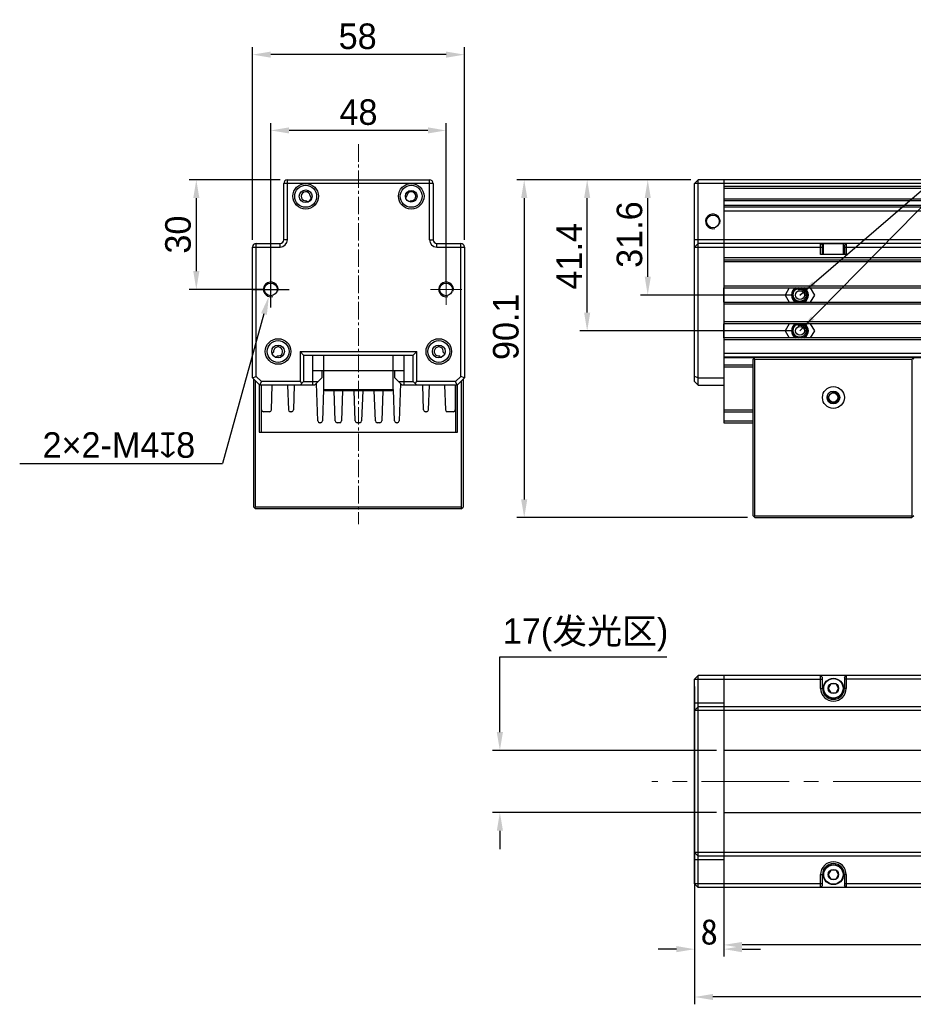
# Model space of a CAD drawing. Header units: millimetres. Extents: x 26 to 321, y 56 to 191.
# Tile 1 of 2: x 26 to 149, y 56 to 191. Entities that reach past the tile are written whole.
import ezdxf

# ---------------------------------------------------------------- set-up
doc = ezdxf.new("R2010")
doc.units = ezdxf.units.MM
doc.header["$PDSIZE"] = -5
doc.linetypes.add('点画线', pattern=[18, 12, -2, 2, -2])
for name, color, linetype, lineweight in [('中心线层', 1, '点画线', 18), ('标注', 3, 'Continuous', 25), ('粗实线', 7, 'Continuous', 30), ('细实线', 7, 'Continuous', 15)]:
    doc.layers.add(name, color=color, linetype=linetype, lineweight=lineweight)
doc.dimstyles.new('CST Standard', dxfattribs={"dimtxt": 3.5, "dimasz": 2.5, "dimexe": 1, "dimexo": 1, "dimgap": 0.6, "dimtad": 1, "dimtoh": 1, "dimdsep": 46, "dimtxsty": 'Standard', "dimcen": -2.5, "dimdle": 5, "dimadec": 1, "dimazin": 2, "dimtfac": 1, "dimtofl": 0, "dimtmove": 0, "dimatfit": 0, "dimfxl": 1, "dimtolj": 1, "dimarcsym": 0})

# ---------------------------------------------------------------- blocks, each defined once
blk = doc.blocks.new('*X1')
at = {"layer": 'Defpoints', "color": 0}
for p in [(92, 91.21), (122.66, 91.21), (122.66, 82.71)]:
    blk.add_point(p, dxfattribs=at)
at = {"layer": '标注', "color": 9, "linetype": 'Continuous', "lineweight": -2, "ltscale": 3}
for p, q in [((92, 93.71), (92, 104.02)), ((92, 104.02), (114.86, 104.02)), ((92, 80.21), (92, 77.71))]:
    blk.add_line(p, q, dxfattribs=at)
at = {"layer": '标注', "color": 0, "linetype": 'Continuous', "lineweight": -2, "ltscale": 3}
for p, q in [((121.66, 91.21), (91, 91.21)), ((121.66, 82.71), (91, 82.71))]:
    blk.add_line(p, q, dxfattribs=at)
at = {"layer": '标注', "color": 9}
for points in [[(91.58, 93.71), (92.42, 93.71), (92, 91.21)], [(92.42, 80.21), (91.58, 80.21), (92, 82.71)]]:
    blk.add_solid(points, dxfattribs=at)
at = {"layer": '标注', "color": 7, "insert": (103.73, 107.03), "char_height": 3.5, "attachment_point": 5}
blk.add_mtext('\\A1;{\\fFZLanTingHei-R-GBK|b0|i0|c134|p2;17(发光区)}', dxfattribs=at)
blk = doc.blocks.new('*X2')
at = {"layer": 'Defpoints', "color": 0}
for p in [(118.66, 100.96), (290.16, 100.96), (118.66, 57.45)]:
    blk.add_point(p, dxfattribs=at)
at = {"layer": '标注', "color": 0, "linetype": 'Continuous', "lineweight": -2, "ltscale": 3}
for p, q in [((118.66, 99.96), (118.66, 56.45)), ((290.16, 99.96), (290.16, 56.45))]:
    blk.add_line(p, q, dxfattribs=at)
at = {"layer": '标注', "color": 9, "linetype": 'Continuous', "lineweight": -2, "ltscale": 3}
blk.add_line((287.66, 57.45), (121.16, 57.45), dxfattribs=at)
at = {"layer": '标注', "color": 9}
for points in [[(121.16, 57.86), (121.16, 57.03), (118.66, 57.45)], [(287.66, 57.03), (287.66, 57.86), (290.16, 57.45)]]:
    blk.add_solid(points, dxfattribs=at)
at = {"layer": '标注', "color": 7, "insert": (195.48, 59.94), "char_height": 3.5, "attachment_point": 5}
blk.add_mtext('\\A1;\\A1;{\\fFZLanTingHei-R-GBK|b0|i0|c134|p2;343}', dxfattribs=at)
blk = doc.blocks.new('*X3')
at = {"layer": 'Defpoints', "color": 0}
for p in [(122.66, 91.21), (272.66, 91.21), (122.66, 64.58)]:
    blk.add_point(p, dxfattribs=at)
at = {"layer": '标注', "color": 0, "linetype": 'Continuous', "lineweight": -2, "ltscale": 3}
for p, q in [((122.66, 90.21), (122.66, 63.58)), ((272.66, 90.21), (272.66, 63.58))]:
    blk.add_line(p, q, dxfattribs=at)
at = {"layer": '标注', "color": 9, "linetype": 'Continuous', "lineweight": -2, "ltscale": 3}
blk.add_line((270.16, 64.58), (125.16, 64.58), dxfattribs=at)
at = {"layer": '标注', "color": 9}
for points in [[(125.16, 64.99), (125.16, 64.16), (122.66, 64.58)], [(270.16, 64.16), (270.16, 64.99), (272.66, 64.58)]]:
    blk.add_solid(points, dxfattribs=at)
at = {"layer": '标注', "color": 7, "insert": (195.48, 67.59), "char_height": 3.5, "attachment_point": 5}
blk.add_mtext('\\A1;{\\fFZLanTingHei-R-GBK|b0|i0|c134|p2;300(发光区)}', dxfattribs=at)
blk = doc.blocks.new('*X4')
at = {"layer": 'Defpoints', "color": 0}
for p in [(103.95, 169.33), (119.16, 169.33), (133.08, 148.65)]:
    blk.add_point(p, dxfattribs=at)
at = {"layer": '标注', "color": 0, "linetype": 'Continuous', "lineweight": -2, "ltscale": 3}
for p, q in [((118.16, 169.33), (102.95, 169.33)), ((132.08, 148.65), (102.95, 148.65))]:
    blk.add_line(p, q, dxfattribs=at)
at = {"layer": '标注', "color": 9, "linetype": 'Continuous', "lineweight": -2, "ltscale": 3}
blk.add_line((103.95, 151.15), (103.95, 166.83), dxfattribs=at)
at = {"layer": '标注', "color": 9}
for points in [[(104.37, 166.83), (103.53, 166.83), (103.95, 169.33)], [(103.53, 151.15), (104.37, 151.15), (103.95, 148.65)]]:
    blk.add_solid(points, dxfattribs=at)
at = {"layer": '标注', "color": 7, "insert": (101.49, 158.86), "char_height": 3.5, "attachment_point": 5, "rotation": 90}
blk.add_mtext('\\A1;\\A1;{\\fFZLanTingHei-R-GBK|b0|i0|c134|p2;41.4}', dxfattribs=at)
blk = doc.blocks.new('*X5')
at = {"layer": 'Defpoints', "color": 0}
for p in [(119.16, 169.33), (95.33, 123.08), (126.91, 123.08)]:
    blk.add_point(p, dxfattribs=at)
at = {"layer": '标注', "color": 0, "linetype": 'Continuous', "lineweight": -2, "ltscale": 3}
for p, q in [((118.16, 169.33), (94.33, 169.33)), ((125.91, 123.08), (94.33, 123.08))]:
    blk.add_line(p, q, dxfattribs=at)
at = {"layer": '标注', "color": 9, "linetype": 'Continuous', "lineweight": -2, "ltscale": 3}
blk.add_line((95.33, 166.83), (95.33, 125.58), dxfattribs=at)
at = {"layer": '标注', "color": 9}
for points in [[(95.75, 166.83), (94.91, 166.83), (95.33, 169.33)], [(94.91, 125.58), (95.75, 125.58), (95.33, 123.08)]]:
    blk.add_solid(points, dxfattribs=at)
at = {"layer": '标注', "color": 7, "insert": (92.83, 149.21), "char_height": 3.5, "attachment_point": 5, "rotation": 90}
blk.add_mtext('\\A1;{\\fFZLanTingHei-R-GBK|b0|i0|c134|p2;90.1}', dxfattribs=at)
blk = doc.blocks.new('*X6')
at = {"layer": 'Defpoints', "color": 0}
for p in [(112.24, 169.33), (119.16, 169.33), (133.08, 153.55)]:
    blk.add_point(p, dxfattribs=at)
at = {"layer": '标注', "color": 0, "linetype": 'Continuous', "lineweight": -2, "ltscale": 3}
for p, q in [((118.16, 169.33), (111.24, 169.33)), ((132.08, 153.55), (111.24, 153.55))]:
    blk.add_line(p, q, dxfattribs=at)
at = {"layer": '标注', "color": 9, "linetype": 'Continuous', "lineweight": -2, "ltscale": 3}
blk.add_line((112.24, 156.05), (112.24, 166.83), dxfattribs=at)
at = {"layer": '标注', "color": 9}
for points in [[(112.66, 166.83), (111.83, 166.83), (112.24, 169.33)], [(111.83, 156.05), (112.66, 156.05), (112.24, 153.55)]]:
    blk.add_solid(points, dxfattribs=at)
at = {"layer": '标注', "color": 7, "insert": (109.76, 161.83), "char_height": 3.5, "attachment_point": 5, "rotation": 90}
blk.add_mtext('\\A1;\\A1;{\\fFZLanTingHei-R-GBK|b0|i0|c134|p2;31.6}', dxfattribs=at)
blk = doc.blocks.new('*X7')
at = {"layer": 'Defpoints', "color": 0}
for p in [(58.14, 186.47), (58.14, 160.13), (87.14, 160.13)]:
    blk.add_point(p, dxfattribs=at)
at = {"layer": '标注', "color": 0, "linetype": 'Continuous', "lineweight": -2, "ltscale": 3}
for p, q in [((58.14, 161.13), (58.14, 187.47)), ((87.14, 161.13), (87.14, 187.47))]:
    blk.add_line(p, q, dxfattribs=at)
at = {"layer": '标注', "color": 9, "linetype": 'Continuous', "lineweight": -2, "ltscale": 3}
blk.add_line((84.64, 186.47), (60.64, 186.47), dxfattribs=at)
at = {"layer": '标注', "color": 9}
for points in [[(60.64, 186.89), (60.64, 186.05), (58.14, 186.47)], [(84.64, 186.05), (84.64, 186.89), (87.14, 186.47)]]:
    blk.add_solid(points, dxfattribs=at)
at = {"layer": '标注', "color": 7, "insert": (72.53, 188.96), "char_height": 3.5, "attachment_point": 5}
blk.add_mtext('\\A1;\\A1;{\\fFZLanTingHei-R-GBK|b0|i0|c134|p2;58}', dxfattribs=at)
blk = doc.blocks.new('*X8')
at = {"layer": 'Defpoints', "color": 0}
for p in [(62.91, 169.33), (50.44, 154.33), (60.64, 154.33)]:
    blk.add_point(p, dxfattribs=at)
at = {"layer": '标注', "color": 0, "linetype": 'Continuous', "lineweight": -2, "ltscale": 3}
for p, q in [((61.91, 169.33), (49.44, 169.33)), ((59.64, 154.33), (49.44, 154.33))]:
    blk.add_line(p, q, dxfattribs=at)
at = {"layer": '标注', "color": 9, "linetype": 'Continuous', "lineweight": -2, "ltscale": 3}
blk.add_line((50.44, 166.83), (50.44, 156.83), dxfattribs=at)
at = {"layer": '标注', "color": 9}
for points in [[(50.86, 166.83), (50.02, 166.83), (50.44, 169.33)], [(50.02, 156.83), (50.86, 156.83), (50.44, 154.33)]]:
    blk.add_solid(points, dxfattribs=at)
at = {"layer": '标注', "color": 7, "insert": (47.95, 161.83), "char_height": 3.5, "attachment_point": 5, "rotation": 90}
blk.add_mtext('\\A1;\\A1;{\\fFZLanTingHei-R-GBK|b0|i0|c134|p2;30}', dxfattribs=at)
blk = doc.blocks.new('*X9')
at = {"layer": 'Defpoints', "color": 0}
for p in [(60.64, 176.09), (60.64, 154.33), (84.64, 154.33)]:
    blk.add_point(p, dxfattribs=at)
at = {"layer": '标注', "color": 0, "linetype": 'Continuous', "lineweight": -2, "ltscale": 3}
for p, q in [((60.64, 155.33), (60.64, 177.09)), ((84.64, 155.33), (84.64, 177.09))]:
    blk.add_line(p, q, dxfattribs=at)
at = {"layer": '标注', "color": 9, "linetype": 'Continuous', "lineweight": -2, "ltscale": 3}
blk.add_line((82.14, 176.09), (63.14, 176.09), dxfattribs=at)
at = {"layer": '标注', "color": 9}
for points in [[(63.14, 176.51), (63.14, 175.68), (60.64, 176.09)], [(82.14, 175.68), (82.14, 176.51), (84.64, 176.09)]]:
    blk.add_solid(points, dxfattribs=at)
at = {"layer": '标注', "color": 7, "insert": (72.64, 178.58), "char_height": 3.5, "attachment_point": 5}
blk.add_mtext('\\A1;\\A1;{\\fFZLanTingHei-R-GBK|b0|i0|c134|p2;48}', dxfattribs=at)
blk = doc.blocks.new('*X10')
at = {"layer": 'Defpoints', "color": 0}
for p in [(118.66, 92.46), (122.66, 72.46), (118.66, 64)]:
    blk.add_point(p, dxfattribs=at)
at = {"layer": '标注', "color": 0, "linetype": 'Continuous', "lineweight": -2, "ltscale": 3}
for p, q in [((118.66, 91.46), (118.66, 63)), ((122.66, 71.46), (122.66, 63))]:
    blk.add_line(p, q, dxfattribs=at)
at = {"layer": '标注', "color": 9, "linetype": 'Continuous', "lineweight": -2, "ltscale": 3}
for p, q in [((116.16, 64), (113.66, 64)), ((125.16, 64), (127.66, 64))]:
    blk.add_line(p, q, dxfattribs=at)
at = {"layer": '标注', "color": 9}
for points in [[(116.16, 63.58), (116.16, 64.42), (118.66, 64)], [(125.16, 64.42), (125.16, 63.58), (122.66, 64)]]:
    blk.add_solid(points, dxfattribs=at)
at = {"layer": '标注', "color": 7, "insert": (120.66, 66.35), "char_height": 3.5, "attachment_point": 5}
blk.add_mtext('\\A1;8', dxfattribs=at)
blk = doc.blocks.new('*X11')
at = {"layer": 'Defpoints', "color": 0}
for p in [(60.91, 155.29), (60.37, 153.36)]:
    blk.add_point(p, dxfattribs=at)
at = {"layer": '标注', "color": 0, "linetype": 'Continuous', "ltscale": 3}
for p, q in [((60.64, 151.83), (60.64, 156.83)), ((58.14, 154.33), (63.14, 154.33))]:
    blk.add_line(p, q, dxfattribs=at)
at = {"layer": '标注', "color": 9, "linetype": 'Continuous', "lineweight": -2, "ltscale": 3}
for p in [(59.7, 150.96), (26.26, 130.5)]:
    blk.add_line(p, (54.01, 130.5), dxfattribs=at)
at = {"layer": '标注', "color": 9}
blk.add_solid([(60.1, 150.84), (59.3, 151.07), (60.37, 153.36)], dxfattribs=at)
at = {"layer": '标注', "color": 7, "insert": (39.84, 133), "char_height": 3.5, "attachment_point": 5}
blk.add_mtext('\\A1;\\A1;{\\fFZLanTingHei-R-GBK|b0|i0|c134|p2;2×2-M4\\fGDT|b1|i0|c0|p2;x\\fFZLanTingHei-R-GBK|b0|i0|c134|p2;8}', dxfattribs=at)
blk = doc.blocks.new('*X12')
at = {"layer": '标注', "linetype": 'Continuous', "ltscale": 3}
blk.add_hatch(color=9, dxfattribs=at).paths.add_polyline_path([(133.08, 148.65), (134.61, 150.66), (135.06, 150.22)], flags=0)
at = {"layer": '标注', "color": 9, "linetype": 'Continuous', "ltscale": 3}
for p, q in [((133.08, 148.65), (163.92, 180.09)), ((163.92, 180.09), (245.37, 180.02))]:
    blk.add_line(p, q, dxfattribs=at)
at = {"layer": '标注', "color": 7, "ltscale": 3}
blk.add_line((245.37, 180.02), (245.37, 180.02), dxfattribs=at)
blk = doc.blocks.new('*X13')
at = {"layer": '标注', "linetype": 'Continuous', "ltscale": 3}
blk.add_hatch(color=9, dxfattribs=at).paths.add_polyline_path([(133.08, 153.55), (134.77, 155.42), (135.18, 154.95)], flags=0)
at = {"layer": '标注', "color": 9, "linetype": 'Continuous', "ltscale": 3}
for p, q in [((133.08, 153.55), (163.92, 180.09)), ((163.92, 180.09), (245.37, 180.02))]:
    blk.add_line(p, q, dxfattribs=at)
at = {"layer": '标注', "color": 7, "ltscale": 3}
blk.add_line((245.37, 180.02), (245.37, 180.02), dxfattribs=at)

msp = doc.modelspace()

# ---------------------------------------------------------------- linework, layer by layer
at = {"layer": '中心线层', "color": 0, "ltscale": 0.2}
msp.add_line((72.6371, 174.2116), (72.6371, 122.202), dxfattribs=at)
at = {"layer": '中心线层', "color": 0}
for p, q in [((60.6371, 156.4602), (60.6371, 152.1964)), ((84.6371, 156.4602), (84.6371, 152.1964)), ((58.5052, 154.3283), (62.769, 154.3283)), ((86.769, 154.3283), (82.5052, 154.3283)), ((293.6231, 86.958), (112.7812, 86.958))]:
    msp.add_line(p, q, dxfattribs=at)
at = {"layer": '标注', "color": 0, "ltscale": 3}
for p, q in [((122.6617, 152.5783), (122.6617, 154.5283)), ((122.6617, 147.6783), (122.6617, 149.6283))]:
    msp.add_line(p, q, dxfattribs=at)
at = {"layer": '粗实线', "color": 0}
for p, q in [((62.4122, 161.1283), (62.4122, 168.8283)), ((82.862, 168.8283), (62.4122, 168.8283)), ((62.9122, 161.1283), (62.9122, 169.3283)), ((62.9122, 169.3283), (82.362, 169.3283)), ((82.362, 161.1283), (82.362, 169.3283)), ((82.862, 168.8283), (82.862, 161.1283)), ((65.7012, 166.259), (65.6471, 166.3131)), ((66.1774, 166.8435), (66.2315, 166.7893)), ((58.6371, 142.4091), (58.6371, 160.6283)), ((58.6371, 160.6283), (61.9122, 160.6283)), ((61.9122, 160.1283), (61.9122, 160.6283)), ((62.9122, 161.1283), (62.4122, 161.1283)), ((82.362, 161.1283), (82.862, 161.1283)), ((83.362, 160.1283), (83.362, 160.6283)), ((83.362, 160.6283), (86.6371, 160.6283)), ((86.6371, 142.4091), (86.6371, 160.6283)), ((58.1371, 142.202), (58.1371, 160.1283)), ((58.1371, 160.1283), (61.9122, 160.1283)), ((83.362, 160.1283), (87.1371, 160.1283)), ((87.1371, 160.1283), (87.1371, 142.202)), ((131.6243, 154.5283), (131.0614, 153.5533)), ((133.5254, 154.4479), (133.5278, 154.4468)), ((135.1029, 153.5533), (134.5399, 154.5283)), ((131.0614, 153.5533), (131.6243, 152.5783)), ((134.5399, 152.5783), (135.1029, 153.5533)), ((131.6243, 149.6283), (131.0614, 148.6533)), ((131.0614, 148.6533), (131.6243, 147.6783)), ((133.5254, 149.5479), (133.5278, 149.5468)), ((135.1029, 148.6533), (134.5399, 149.6283)), ((134.5399, 147.6783), (135.1029, 148.6533)), ((60.8178, 145.5393), (61.0184, 145.7399)), ((64.6371, 145.827), (80.6371, 145.827)), ((64.6371, 145.827), (65.1371, 145.327)), ((64.6371, 145.827), (64.6371, 141.702)), ((80.1371, 145.327), (80.6371, 145.827)), ((80.6371, 141.702), (80.6371, 145.827)), ((84.2558, 145.7399), (84.4564, 145.5393)), ((61.5487, 145.2096), (61.3871, 145.048)), ((65.1371, 145.327), (80.1371, 145.327)), ((65.1371, 145.327), (65.1371, 141.702)), ((66.3871, 141.202), (66.3871, 145.327)), ((67.8871, 140.627), (67.8871, 145.327)), ((77.3871, 140.627), (77.3871, 145.327)), ((78.8871, 141.202), (78.8871, 145.327)), ((80.1371, 141.702), (80.1371, 145.327)), ((83.8871, 145.048), (83.7255, 145.2096)), ((66.3871, 143.227), (78.8871, 143.227)), ((67.6371, 143.227), (67.6371, 142.202)), ((77.6371, 142.202), (77.6371, 143.227)), ((58.1371, 142.202), (58.6371, 142.4091)), ((59.1371, 141.202), (58.1371, 142.202)), ((58.3121, 124.5283), (58.3121, 142.027)), ((58.5621, 124.5283), (58.5621, 141.777)), ((59.3442, 141.702), (58.6371, 142.4091)), ((59.1371, 141.202), (59.3442, 141.702)), ((64.6371, 141.702), (59.3442, 141.702)), ((65.1371, 141.702), (64.6371, 141.202)), ((64.6371, 141.702), (64.8871, 141.452)), ((65.1371, 141.702), (67.1371, 141.702)), ((66.6371, 141.202), (67.6371, 142.202)), ((77.6371, 142.202), (78.6371, 141.202)), ((78.1371, 141.702), (80.1371, 141.702)), ((80.6371, 141.202), (80.1371, 141.702)), ((80.3871, 141.452), (80.6371, 141.702)), ((85.93, 141.702), (80.6371, 141.702)), ((86.6371, 142.4091), (85.93, 141.702)), ((86.1371, 141.202), (85.93, 141.702)), ((87.1371, 142.202), (86.1371, 141.202)), ((87.1371, 142.202), (86.6371, 142.4091)), ((86.7121, 141.777), (86.7121, 124.5283)), ((86.9621, 142.027), (86.9621, 124.5283)), ((59.0621, 141.277), (59.0621, 134.7783)), ((66.6371, 141.202), (59.1371, 141.202)), ((59.3121, 141.202), (59.3121, 134.7783)), ((59.3871, 137.8283), (59.3871, 141.202)), ((60.7244, 137.8196), (60.8425, 141.202)), ((62.9317, 141.202), (63.0498, 137.8196)), ((63.8425, 141.202), (63.7244, 137.8196)), ((67.0767, 136.3196), (66.8971, 141.462)), ((67.848, 140.6284), (67.6976, 136.3196)), ((67.8871, 140.627), (77.3871, 140.627)), ((68.0371, 140.477), (67.8871, 140.627)), ((68.0371, 140.477), (77.2371, 140.477)), ((69.4517, 136.3196), (69.3065, 140.477)), ((70.4682, 140.4892), (70.3226, 136.3196)), ((72.2017, 136.3196), (72.0565, 140.477)), ((73.2175, 140.469), (73.0726, 136.3196)), ((74.9517, 136.3196), (74.806, 140.4892)), ((75.9677, 140.477), (75.8226, 136.3196)), ((77.2371, 140.477), (77.3871, 140.627)), ((77.5767, 136.3196), (77.4262, 140.6284)), ((78.3771, 141.462), (78.1976, 136.3196)), ((86.1371, 141.202), (78.6371, 141.202)), ((81.5498, 137.8196), (81.4317, 141.202)), ((82.2244, 137.8196), (82.3425, 141.202)), ((84.4317, 141.202), (84.5498, 137.8196)), ((85.8871, 141.202), (85.8871, 137.8283)), ((85.9621, 134.7783), (85.9621, 141.202)), ((86.2121, 134.7783), (86.2121, 141.277)), ((60.4746, 137.5783), (59.6371, 137.5783)), ((63.4746, 137.5783), (63.2996, 137.5783)), ((81.9746, 137.5783), (81.7996, 137.5783)), ((85.6371, 137.5783), (84.7996, 137.5783)), ((67.4477, 136.0783), (67.3265, 136.0783)), ((70.0727, 136.0783), (69.7015, 136.0783)), ((72.8227, 136.0783), (72.4515, 136.0783)), ((75.5727, 136.0783), (75.2015, 136.0783)), ((77.9477, 136.0783), (77.8265, 136.0783)), ((58.5621, 124.2783), (58.3121, 124.5283)), ((58.4371, 124.4033), (58.5621, 124.5283)), ((86.7121, 124.5283), (58.5621, 124.5283)), ((86.7121, 124.2783), (58.5621, 124.2783)), ((86.7121, 124.2783), (86.9621, 124.5283)), ((86.7121, 124.5283), (86.8371, 124.4033))]:
    msp.add_line(p, q, dxfattribs=at)
at = {"layer": '粗实线', "color": 0, "linetype": 'Continuous'}
for p, q in [((118.6617, 168.8283), (119.1617, 169.3283)), ((118.6617, 141.702), (118.6617, 168.8283)), ((290.1617, 168.8283), (118.6617, 168.8283)), ((119.1617, 141.202), (119.1617, 169.3283)), ((289.6617, 169.3283), (119.1617, 169.3283)), ((122.6617, 169.3283), (122.6617, 136.0783)), ((122.6617, 168.4533), (272.6617, 168.4533)), ((122.6617, 168.2033), (272.6617, 168.2033)), ((272.6617, 166.7033), (122.6617, 166.7033)), ((272.6617, 166.4533), (122.6617, 166.4533)), ((272.6617, 165.8283), (122.6617, 165.8283)), ((272.6617, 165.5783), (122.6617, 165.5783)), ((122.6617, 165.0783), (272.6617, 165.0783)), ((290.1617, 161.1283), (118.6617, 161.1283)), ((118.6617, 160.1283), (119.1617, 160.6283)), ((136.3367, 160.6283), (119.1617, 160.6283)), ((135.9117, 159.1283), (135.9117, 160.6283)), ((136.1617, 160.3783), (135.9117, 160.6283)), ((136.2867, 160.5783), (136.3367, 160.6283)), ((136.2867, 159.1283), (136.2867, 160.5783)), ((139.0367, 160.5783), (136.2867, 160.5783)), ((138.9867, 160.6283), (136.3367, 160.6283)), ((176.3367, 160.6283), (138.9867, 160.6283)), ((139.0367, 160.5783), (138.9867, 160.6283)), ((139.0367, 159.1283), (139.0367, 160.5783)), ((139.1617, 160.3783), (139.4117, 160.6283)), ((139.4117, 160.6283), (139.4117, 159.1283)), ((118.6617, 160.1283), (136.1617, 160.1283)), ((139.4117, 159.1283), (135.9117, 159.1283)), ((136.1617, 159.1283), (136.1617, 160.3783)), ((136.1617, 160.3783), (136.2867, 160.3783)), ((139.0367, 160.3783), (139.1617, 160.3783)), ((139.1617, 160.3783), (139.1617, 159.1283)), ((139.1617, 160.1283), (176.1617, 160.1283)), ((272.6617, 158.6283), (122.6617, 158.6283)), ((122.6617, 158.3783), (272.6617, 158.3783)), ((122.6617, 158.1283), (272.6617, 158.1283)), ((272.6617, 154.7783), (122.6617, 154.7783)), ((122.6617, 154.5283), (272.6617, 154.5283)), ((122.6617, 152.5783), (272.6617, 152.5783)), ((272.6617, 152.3283), (122.6617, 152.3283)), ((272.6617, 149.8783), (122.6617, 149.8783)), ((272.6617, 149.6283), (122.6617, 149.6283)), ((272.6617, 147.6783), (122.6617, 147.6783)), ((272.6617, 147.4283), (122.6617, 147.4283)), ((122.6617, 145.5783), (272.6617, 145.5783)), ((122.6617, 145.0783), (272.6617, 145.0783)), ((126.8278, 144.9444), (122.6617, 144.9444)), ((126.9117, 145.0283), (126.6617, 144.7783)), ((126.6617, 123.3283), (126.6617, 144.7783)), ((126.9117, 144.7783), (126.7867, 144.9033)), ((126.9117, 145.0283), (148.4117, 145.0283)), ((126.9117, 123.3283), (126.9117, 144.7783)), ((126.9117, 144.7783), (148.4117, 144.7783)), ((148.4117, 145.0283), (148.6617, 144.7783)), ((148.5367, 144.9033), (148.4117, 144.7783)), ((148.4117, 144.7783), (148.4117, 123.3283)), ((186.8278, 144.9444), (148.4956, 144.9444)), ((122.6617, 143.9783), (126.6617, 143.9783)), ((122.6617, 143.7283), (126.6617, 143.7283)), ((119.1617, 142.202), (118.6617, 142.4091)), ((119.1617, 141.202), (118.6617, 141.702)), ((119.1617, 142.202), (122.6617, 142.202)), ((119.1617, 141.202), (122.6617, 141.202)), ((122.6617, 137.8283), (126.6617, 137.8283)), ((122.6617, 137.5783), (126.6617, 137.5783)), ((122.6617, 136.3196), (126.6617, 136.3196)), ((122.6617, 136.0783), (126.6617, 136.0783)), ((126.6617, 123.3283), (126.9117, 123.0783)), ((126.9117, 123.3283), (126.7867, 123.2033)), ((126.9117, 123.3283), (148.4117, 123.3283)), ((126.9117, 123.0783), (148.4117, 123.0783)), ((148.6617, 123.3283), (148.4117, 123.0783)), ((148.5367, 123.2033), (148.4117, 123.3283)), ((118.6617, 100.958), (119.1617, 101.458)), ((119.1617, 72.458), (119.1617, 101.458)), ((289.6617, 101.458), (119.1617, 101.458)), ((122.6617, 101.458), (122.6617, 72.458)), ((135.9117, 99.708), (135.9117, 101.458)), ((136.1617, 101.208), (135.9117, 101.458)), ((136.1617, 99.708), (136.1617, 101.208)), ((139.1617, 101.208), (139.4117, 101.458)), ((139.1617, 101.208), (139.1617, 99.708)), ((139.4117, 101.458), (139.4117, 99.708)), ((118.6617, 72.958), (118.6617, 100.958)), ((118.6617, 100.958), (136.1617, 100.958)), ((137.303, 100.3294), (136.9442, 99.708)), ((138.0205, 100.3294), (137.303, 100.3294)), ((138.3792, 99.708), (138.0205, 100.3294)), ((176.1617, 100.958), (139.1617, 100.958)), ((135.9117, 99.708), (136.1617, 99.708)), ((136.9442, 99.708), (137.303, 99.0866)), ((137.303, 99.0866), (138.0205, 99.0866)), ((138.0205, 99.0866), (138.3792, 99.708)), ((139.4117, 99.708), (139.1617, 99.708)), ((122.6617, 97.6829), (118.6617, 97.6829)), ((118.6617, 96.6829), (119.1617, 97.1829)), ((289.6617, 97.1829), (119.1617, 97.1829)), ((290.1617, 96.6829), (118.6617, 96.6829)), ((272.6617, 91.208), (122.6617, 91.208)), ((122.6617, 82.708), (272.6617, 82.708)), ((290.1617, 77.2331), (118.6617, 77.2331)), ((118.6617, 77.2331), (119.1617, 76.7331)), ((122.6617, 76.2331), (118.6617, 76.2331)), ((289.6617, 76.7331), (119.1617, 76.7331)), ((135.9117, 72.458), (135.9117, 74.208)), ((135.9117, 74.208), (136.1617, 74.208)), ((136.1617, 72.708), (136.1617, 74.208)), ((137.303, 74.8294), (136.9442, 74.208)), ((136.9442, 74.208), (137.303, 73.5866)), ((138.0205, 74.8294), (137.303, 74.8294)), ((138.3792, 74.208), (138.0205, 74.8294)), ((138.0205, 73.5866), (138.3792, 74.208)), ((139.1617, 74.208), (139.1617, 72.708)), ((139.4117, 74.208), (139.1617, 74.208)), ((139.4117, 74.208), (139.4117, 72.458)), ((136.1617, 72.958), (118.6617, 72.958)), ((118.6617, 72.958), (119.1617, 72.458)), ((137.303, 73.5866), (138.0205, 73.5866)), ((176.1617, 72.958), (139.1617, 72.958)), ((289.6617, 72.458), (119.1617, 72.458)), ((135.9117, 72.458), (136.1617, 72.708)), ((139.4117, 72.458), (139.1617, 72.708))]:
    msp.add_line(p, q, dxfattribs=at)
at = {"layer": '粗实线', "color": 0, "ltscale": 3}
msp.add_line((59.0621, 134.7783), (86.2121, 134.7783), dxfattribs=at)
at = {"layer": '粗实线', "color": 0}
for centre, radius in [((65.4122, 167.0783), 1.75), ((65.4122, 167.0783), 1.5), ((79.862, 167.0783), 1.75), ((79.862, 167.0783), 1.5), ((65.4122, 167.0783), 0.875), ((79.862, 167.0783), 0.8), ((121.1617, 163.6283), 0.875), ((60.6371, 154.3283), 0.875), ((84.6371, 154.3283), 0.875), ((133.0821, 153.5533), 0.6), ((133.0821, 148.6533), 0.6), ((61.6371, 145.8283), 1.75), ((61.6371, 145.8283), 1.5), ((83.6371, 145.8283), 1.75), ((83.6371, 145.8283), 1.5), ((61.6371, 145.8283), 0.875), ((83.6371, 145.8283), 0.875)]:
    msp.add_circle(centre, radius, dxfattribs=at)
at = {"layer": '粗实线', "color": 0, "linetype": 'Continuous'}
for centre, radius in [((137.6617, 139.5283), 1.5), ((137.6617, 139.5283), 0.875), ((137.6617, 139.5283), 0.625), ((137.6617, 99.708), 1.375), ((137.6617, 99.708), 1.325), ((137.6617, 99.708), 0.7175), ((137.6617, 74.208), 1.375), ((137.6617, 74.208), 1.325), ((137.6617, 74.208), 0.7175)]:
    msp.add_circle(centre, radius, dxfattribs=at)
at = {"layer": '粗实线', "color": 0}
for centre, radius, start, end in [((62.9122, 168.8283), 0.5, 90, 180), ((82.362, 168.8283), 0.5, 0, 90), ((65.4122, 167.0783), 0.625, 6.057559, 263.942441), ((79.862, 167.0783), 0.625, 276.057559, 173.942441), ((65.2935, 165.9596), 0.5, 45, 83.942441), ((65.4122, 167.0783), 0.8, 286.637796, 343.01639), ((66.531, 167.197), 0.5, 186.057559, 225), ((78.7433, 167.197), 0.5, 315, 353.942441), ((79.9807, 165.9596), 0.5, 96.057559, 135), ((121.1617, 163.6283), 1, 345, 285), ((58.6371, 160.1283), 0.5, 90, 180), ((61.9122, 161.1283), 1, 270, 0), ((61.9122, 161.1283), 0.5, 270, 0), ((83.362, 161.1283), 1, 180, 270), ((83.362, 161.1283), 0.5, 180, 270), ((86.6371, 160.1283), 0.5, 0, 90), ((60.6371, 154.3283), 1, 345, 285), ((84.6371, 154.3283), 1, 345, 285), ((133.0821, 153.5533), 1.15, 122.023983, 237.976017), ((133.0821, 153.5533), 1, 102.838567, 257.161433), ((133.0821, 153.5533), 0.7873, 49.620725, 108.545457), ((133.0821, 153.5533), 1, 282.838566, 77.161434), ((133.1142, 153.5384), 0.9981, 65.27709, 65.522589), ((133.1149, 153.5398), 0.9966, 63.094722, 65.277616), ((133.0813, 153.5525), 0.7884, 46.190852, 49.615885), ((133.0821, 153.5533), 1.15, 302.023866, 57.976134), ((133.0821, 148.6533), 1.15, 122.023982, 237.976018), ((133.0821, 148.6533), 1, 102.83857, 257.161426), ((133.0821, 148.6533), 0.7873, 49.620725, 108.545457), ((133.0821, 148.6533), 1, 282.838569, 77.161433), ((133.1142, 148.6384), 0.9981, 65.27709, 65.522589), ((133.1149, 148.6398), 0.9966, 63.094722, 65.277616), ((133.0813, 148.6525), 0.7884, 46.190852, 49.615885), ((133.0821, 148.6533), 1.15, 302.023866, 57.976134), ((61.6371, 145.8283), 0.625, 261.869898, 188.130102), ((83.6371, 145.8283), 0.625, 351.869898, 278.130102), ((59.6371, 137.8283), 0.25, 180, 270), ((60.4746, 137.8283), 0.25, 270, 358), ((63.2996, 137.8283), 0.25, 182, 270), ((63.4746, 137.8283), 0.25, 270, 358), ((81.7996, 137.8283), 0.25, 182, 270), ((81.9746, 137.8283), 0.25, 270, 358), ((84.7996, 137.8283), 0.25, 182, 270), ((85.6371, 137.8283), 0.25, 270, 360), ((67.3265, 136.3283), 0.25, 182, 270), ((67.4477, 136.3283), 0.25, 270, 358), ((69.7015, 136.3283), 0.25, 182, 270), ((70.0727, 136.3283), 0.25, 270, 358), ((72.4515, 136.3283), 0.25, 182, 270), ((72.8227, 136.3283), 0.25, 270, 358), ((75.2015, 136.3283), 0.25, 182, 270), ((75.5727, 136.3283), 0.25, 270, 358), ((77.8265, 136.3283), 0.25, 182, 270), ((77.9477, 136.3283), 0.25, 270, 358)]:
    msp.add_arc(centre, radius, start, end, dxfattribs=at)
at = {"layer": '粗实线', "color": 0, "linetype": 'Continuous'}
for centre, radius, start, end in [((137.6617, 99.708), 1.75, 180, 360), ((137.6617, 99.708), 1.5, 180, 360), ((137.6617, 74.208), 1.75, 0, 180), ((137.6617, 74.208), 1.5, 0, 180)]:
    msp.add_arc(centre, radius, start, end, dxfattribs=at)
at = {"layer": '粗实线', "color": 0}
for points, knots in [([(132.1554, 153.5533), (132.1523, 153.6345), (132.1677, 153.7986), (132.2535, 154.0296), (132.3956, 154.2311), (132.5842, 154.3899), (132.7897, 154.4883), (132.9314, 154.5204), (132.994, 154.5283)], [0, 0, 0, 0, 396.90826785, 793.81872099, 1190.74967877, 1587.71064708, 1984.6907538, 2291.92516523, 2291.92516523, 2291.92516523, 2291.92516523]), ([(132.8317, 154.2997), (132.8297, 154.2986), (132.8266, 154.2969), (132.8226, 154.2945), (132.8197, 154.2927), (132.8169, 154.2907), (132.8146, 154.2888), (132.8123, 154.2865), (132.8138, 154.2847), (132.816, 154.2847), (132.8187, 154.2847), (132.8222, 154.2852), (132.8256, 154.2858), (132.8302, 154.2867), (132.8359, 154.2879), (132.8451, 154.29), (132.8566, 154.2928), (132.875, 154.2971), (132.898, 154.3023), (132.9258, 154.3079), (132.9538, 154.3128), (132.9819, 154.3167), (133.0007, 154.3188), (133.0101, 154.3197)], [0, 0, 0, 0, 234.09306422, 350.61282309, 466.48666605, 581.38196835, 693.24301358, 791.31836054, 833.61260211, 888.15991705, 1001.10739037, 1117.28976431, 1234.46262643, 1352.13295652, 1588.27650266, 1824.99859794, 2299.27320043, 2774.10105603, 3724.47017112, 4675.26131023, 5626.23083456, 6577.27961445, 7528.35935848, 7528.35935848, 7528.35935848, 7528.35935848]), ([(134.043, 153.8301), (134.0187, 153.8858), (133.9597, 153.993), (133.8427, 154.1341), (133.7007, 154.2501), (133.5387, 154.3357), (133.3627, 154.3866), (133.18, 154.3995), (132.999, 154.3727), (132.8851, 154.3281), (132.8317, 154.2997)], [0, 0, 0, 0, 375.8489246, 751.50000016, 1126.9589274, 1502.18895089, 1877.16474036, 2251.86324811, 2626.20720582, 3000.22207697, 3000.22207697, 3000.22207697, 3000.22207697]), ([(133.0101, 154.3197), (133.0653, 154.3249), (133.1771, 154.3246), (133.341, 154.2901), (133.4944, 154.2229), (133.5854, 154.158), (133.6271, 154.1215)], [0, 0, 0, 0, 400.70998905, 801.3142893, 1201.8542125, 1602.33589785, 1602.33589785, 1602.33589785, 1602.33589785]), ([(133.2411, 154.5283), (133.2583, 154.5261), (133.3561, 154.5111), (133.4513, 154.4814), (133.5254, 154.4479)], [0, 0, 0, 0, 158.58293068, 905.07461099, 905.07461099, 905.07461099, 905.07461099]), ([(133.6271, 154.1215), (133.7076, 154.0509), (133.8409, 153.8746), (133.8932, 153.6603), (133.8979, 153.5533)], [0, 0, 0, 0, 451.48291898, 903.07999938, 903.07999938, 903.07999938, 903.07999938]), ([(133.8979, 153.5533), (133.9003, 153.4964), (133.8933, 153.3817), (133.8474, 153.2159), (133.7684, 153.0629), (133.6601, 152.9292), (133.5271, 152.82), (133.375, 152.7397), (133.2099, 152.691), (133.0386, 152.6758), (132.8675, 152.6943), (132.7033, 152.7455), (132.552, 152.8273), (132.3752, 152.9722), (132.211, 153.2126), (132.1598, 153.4399), (132.1554, 153.5533)], [0, 0, 0, 0, 316.49779557, 633.00270888, 949.53398487, 1266.05290802, 1582.58024415, 1899.11922884, 2215.66993898, 2532.22963181, 2848.79798554, 3165.38953468, 3481.99610405, 3798.59945707, 4429.0053391, 5059.52863154, 5059.52863154, 5059.52863154, 5059.52863154]), ([(132.1554, 148.6533), (132.1523, 148.7345), (132.1677, 148.8986), (132.2535, 149.1296), (132.3956, 149.3311), (132.5842, 149.4899), (132.7897, 149.5883), (132.9314, 149.6204), (132.994, 149.6283)], [0, 0, 0, 0, 388.90297377, 777.80808875, 1166.73329483, 1555.68790613, 1944.66126984, 2245.69798757, 2245.69798757, 2245.69798757, 2245.69798757]), ([(133.8979, 148.6533), (133.9003, 148.5964), (133.8933, 148.4817), (133.8474, 148.3159), (133.7684, 148.1629), (133.6601, 148.0292), (133.5271, 147.92), (133.375, 147.8397), (133.2099, 147.791), (133.0386, 147.7758), (132.8675, 147.7943), (132.7033, 147.8455), (132.552, 147.9273), (132.3752, 148.0722), (132.211, 148.3126), (132.1598, 148.5399), (132.1554, 148.6533)], [0, 0, 0, 0, 310.19520259, 620.39738118, 930.62539748, 1240.84130692, 1551.06546182, 1861.3010333, 2171.54809675, 2481.80396401, 2792.0683197, 3102.35540889, 3412.65721921, 3722.95587722, 4340.80814359, 4958.7754823, 4958.7754823, 4958.7754823, 4958.7754823]), ([(132.8317, 149.3997), (132.8297, 149.3986), (132.8266, 149.3969), (132.8226, 149.3945), (132.8197, 149.3927), (132.8169, 149.3907), (132.8146, 149.3888), (132.8123, 149.3865), (132.8138, 149.3847), (132.816, 149.3847), (132.8187, 149.3847), (132.8222, 149.3852), (132.8256, 149.3858), (132.8302, 149.3867), (132.8359, 149.3879), (132.8451, 149.39), (132.8566, 149.3928), (132.875, 149.3971), (132.898, 149.4023), (132.9258, 149.4079), (132.9538, 149.4128), (132.9819, 149.4167), (133.0007, 149.4188), (133.0101, 149.4197)], [0, 0, 0, 0, 229.47988537, 343.70343573, 457.29379898, 569.92490528, 679.58154941, 775.72416454, 817.18493032, 870.65730304, 981.37896544, 1095.27177959, 1210.13556274, 1325.48701046, 1556.97696972, 1789.03407689, 2253.96233854, 2719.43295056, 3651.07351972, 4583.12779625, 5515.35694263, 6447.66378271, 7380.00097674, 7380.00097674, 7380.00097674, 7380.00097674]), ([(134.043, 148.9301), (134.0187, 148.9858), (133.9597, 149.093), (133.8427, 149.2341), (133.7007, 149.3501), (133.5387, 149.4357), (133.3627, 149.4866), (133.18, 149.4995), (132.999, 149.4727), (132.8851, 149.4281), (132.8317, 149.3997)], [0, 0, 0, 0, 368.36921215, 736.54451261, 1104.53148867, 1472.29411636, 1839.80756951, 2207.04925907, 2573.94345444, 2940.51511235, 2940.51511235, 2940.51511235, 2940.51511235]), ([(133.0101, 149.4197), (133.0653, 149.4249), (133.1771, 149.4246), (133.341, 149.3901), (133.4944, 149.3229), (133.5854, 149.258), (133.6271, 149.2215)], [0, 0, 0, 0, 392.71075324, 785.31792751, 1177.86200987, 1570.34901696, 1570.34901696, 1570.34901696, 1570.34901696]), ([(133.2411, 149.6283), (133.2583, 149.6261), (133.3561, 149.6111), (133.4513, 149.5814), (133.5254, 149.5479)], [0, 0, 0, 0, 155.44047042, 887.00631618, 887.00631618, 887.00631618, 887.00631618]), ([(133.6271, 149.2215), (133.7076, 149.1509), (133.8409, 148.9746), (133.8932, 148.7603), (133.8979, 148.6533)], [0, 0, 0, 0, 442.52144135, 885.15477813, 885.15477813, 885.15477813, 885.15477813])]:
    msp.add_open_spline(points, degree=3, knots=knots, dxfattribs=at)
at = {"layer": '细实线', "color": 0, "linetype": 'Continuous'}
msp.add_arc((137.6617, 139.5283), 0.75, 165, 105, dxfattribs=at)

# ---------------------------------------------------------------- block references
at = {"layer": '标注', "color": 0, "ltscale": 3}
for name in ['*X12', '*X13']:
    msp.add_blockref(name, (0, 0), dxfattribs=at)

# ---------------------------------------------------------------- dimensions: what is measured, and where the dimension line sits
for base, p1, p2, text, override, picture, middle in [((58.1371, 186.4698), (87.1371, 160.1283), (58.1371, 160.1283), '\\A1;{\\fFZLanTingHei-R-GBK|b0|i0|c134|p2;<>}', {"dimlfac": 2, "dimtxsty": 'Standard', "dimsah": 1, "dimclrd": 9, "dimclrt": 7, "dimtzin": 8}, '*X7', (72.5305, 186.4698)), ((118.6617, 57.448), (290.1617, 100.958), (118.6617, 100.958), '\\A1;{\\fFZLanTingHei-R-GBK|b0|i0|c134|p2;<>}', {"dimlfac": 2, "dimtxsty": 'Standard', "dimsah": 1, "dimclrd": 9, "dimclrt": 7, "dimtzin": 8}, '*X2', (195.4809, 57.448)), ((122.6617, 64.576), (272.6617, 91.208), (122.6617, 91.208), '{\\fFZLanTingHei-R-GBK|b0|i0|c134|p2;300(发光区)}', {"dimlfac": 2, "dimtxsty": 'Standard', "dimsah": 1, "dimclrd": 9, "dimclrt": 7, "dimtzin": 0}, '*X3', (195.4809, 64.576))]:
    dim = msp.add_linear_dim(base=base, p1=p1, p2=p2, text=text, dimstyle='CST Standard', override=override, dxfattribs=at)
    dim.commit()
    dim.dimension.update_dxf_attribs({"geometry": picture, "text_midpoint": middle, "dimtype": 160})
dim = msp.add_linear_dim(base=(60.6371, 176.094), p1=(84.6371, 154.3283), p2=(60.6371, 154.3283), text='\\A1;{\\fFZLanTingHei-R-GBK|b0|i0|c134|p2;<>}', dimstyle='CST Standard', override={"dimlfac": 2, "dimtxsty": 'Standard', "dimsah": 1, "dimclrd": 9, "dimclrt": 7, "dimtzin": 8}, dxfattribs=at)
dim.commit()
dim.dimension.update_dxf_attribs({"geometry": '*X9', "text_midpoint": (72.6371, 178.5815)})
dim = msp.add_linear_dim(base=(50.4404, 154.3283), p1=(62.9122, 169.3283), p2=(60.6371, 154.3283), angle=270, text='\\A1;{\\fFZLanTingHei-R-GBK|b0|i0|c134|p2;<>}', dimstyle='CST Standard', override={"dimlfac": 2, "dimtxsty": 'Standard', "dimsah": 1, "dimclrd": 9, "dimclrt": 7, "dimtzin": 8}, dxfattribs=at)
dim.commit()
dim.dimension.update_dxf_attribs({"geometry": '*X8', "text_midpoint": (47.953, 161.8283)})
for base, p1, p2, angle, text, override, picture, middle in [((95.3284, 123.0783), (119.1617, 169.3283), (126.9117, 123.0783), 270, '{\\fFZLanTingHei-R-GBK|b0|i0|c134|p2;90.1}', {"dimdec": 1, "dimlfac": 2, "dimtxsty": 'Standard', "dimsah": 1, "dimclrd": 9, "dimclrt": 7}, '*X5', (95.3284, 149.2051)), ((103.9483672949, 169.3283038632), (133.0821255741, 148.6533038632), (119.1617013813, 169.3283038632), 90, '\\A1;{\\fFZLanTingHei-R-GBK|b0|i0|c134|p2;<>}', {"dimdec": 1, "dimlfac": 2, "dimtxsty": 'Standard', "dimsah": 1, "dimclrd": 9, "dimclrt": 7, "dimtzin": 8}, '*X4', (103.9483672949, 158.8594832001)), ((112.242690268, 169.3283038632), (133.0821255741, 153.5533038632), (119.1617013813, 169.3283038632), 90, '\\A1;{\\fFZLanTingHei-R-GBK|b0|i0|c134|p2;<>}', {"dimdec": 1, "dimlfac": 2, "dimtxsty": 'Standard', "dimsah": 1, "dimclrd": 9, "dimclrt": 7, "dimtzin": 8}, '*X6', (112.242690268, 161.8283038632)), ((91.9997, 91.208), (122.6617, 82.708), (122.6617, 91.208), 90, '{\\fFZLanTingHei-R-GBK|b0|i0|c134|p2;17(发光区)}', {"dimlfac": 2, "dimtxsty": 'Standard', "dimsah": 1, "dimclrd": 9, "dimclrt": 7, "dimtzin": 0}, '*X1', (103.7319, 104.0224))]:
    dim = msp.add_linear_dim(base=base, p1=p1, p2=p2, angle=angle, text=text, dimstyle='CST Standard', override=override, dxfattribs=at)
    dim.commit()
    dim.dimension.update_dxf_attribs({"geometry": picture, "text_midpoint": middle, "dimtype": 160})
dim = msp.add_diameter_dim_2p(p1=(60.905, 155.2917), p2=(60.3692, 153.3649), text='\\A1;{\\fFZLanTingHei-R-GBK|b0|i0|c134|p2;2×2-M4\\fGDT|b1|i0|c0|p2;x\\fFZLanTingHei-R-GBK|b0|i0|c134|p2;8}', dimstyle='CST Standard', override={"dimlfac": 2, "dimpost": '2×2-M<>{\\fcxgdtshp;b}8', "dimtxsty": 'Standard', "dimsah": 1, "dimclrd": 9, "dimclrt": 7, "dimtzin": 8}, dxfattribs=at)
dim.commit()
dim.dimension.update_dxf_attribs({"geometry": '*X11', "text_midpoint": (39.836, 130.5038), "dimtype": 163})
dim = msp.add_linear_dim(base=(118.6617, 63.9992), p1=(122.6617, 72.458), p2=(118.6617, 92.458), dimstyle='CST Standard', override={"dimlfac": 2, "dimsah": 1, "dimclrd": 9, "dimclrt": 7, "dimtzin": 8}, dxfattribs=at)
dim.commit()
dim.dimension.update_dxf_attribs({"geometry": '*X10', "text_midpoint": (120.6617, 63.9992), "dimtype": 160})

doc.saveas('drawing.dxf')
